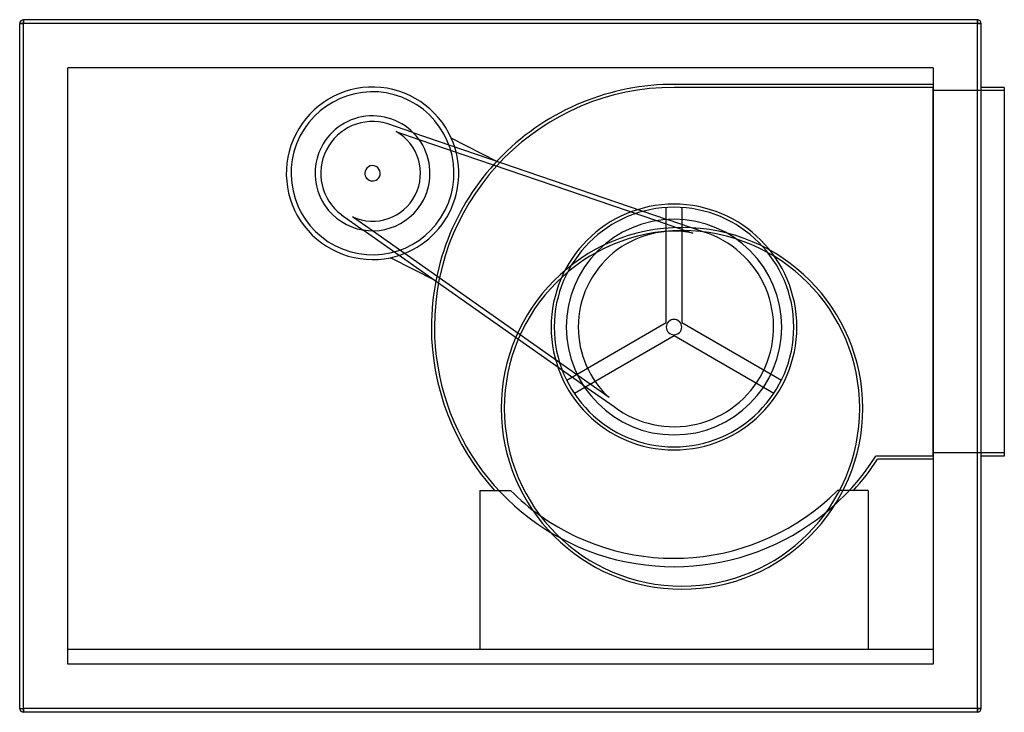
# Model space of a CAD drawing. Header units: millimetres. Extents: x -625 to 655, y -450 to 450.
import ezdxf

# ---------------------------------------------------------------- set-up
doc = ezdxf.new("R2010")
doc.units = ezdxf.units.MM
doc.layers.add('HIDDEN', color=7, linetype='Continuous')
doc.layers.add('THICK', color=7, linetype='Continuous')

msp = doc.modelspace()

# ---------------------------------------------------------------- linework, layer by layer
at = {"layer": 'HIDDEN'}
for p, q in [((-620, 445), (-620, 450)), ((-620, 450), (-620, 450)), ((620, 445), (620, 450)), ((620, 450), (620, 450)), ((-625, 445), (-625, 445)), ((-625, 445), (-620, 445)), ((620, 445), (-620, 445)), ((-620, -445), (-620, 445)), ((620, 445), (625, 445)), ((620, -445), (620, 445)), ((625, 445), (625, 445)), ((-562.5, 387.5), (-562.5, 387.5)), ((-562.5, -387.5), (-562.5, 387.5)), ((562.5, 387.5), (-562.5, 387.5)), ((562.5, 387.5), (562.5, -387.5)), ((562.5, 387.5), (562.5, 387.5)), ((562.5, 362), (225.6, 362)), ((225.6, 362), (225.6, 362)), ((562.5, 366), (226.6, 366)), ((226.6, 366), (226.6, 366)), ((226.6, 366), (226.6, 366)), ((226.6, 366), (226.6, 366)), ((562.5, 366), (562.5, 366)), ((562.5, -117), (562.5, 362)), ((562.5, 362), (562.5, 362)), ((625, 362), (625, 362)), ((655, 362), (655, 362)), ((655, 358), (562.5, 358)), ((562.5, 358), (562.5, 358)), ((655, 358), (655, 358)), ((-146.6, 314.7), (-146.6, 314.7)), ((-113.7, 303.4), (-146.6, 314.7)), ((-135.8, 304.7), (-106, 294.5)), ((-135.8, 304.7), (-135.8, 304.7)), ((-113.7, 303.4), (216.8, 190.5)), ((-106, 294.5), (202.9, 188.9)), ((-4.8, 265.9), (-63.9, 296)), ((-63.9, 296), (-63.9, 296)), ((-4.8, 265.9), (-4.8, 265.9)), ((215.6, 56.4), (215.6, 206)), ((215.6, 206), (215.6, 206)), ((235.7, 206), (235.7, 206)), ((235.7, 206), (235.7, 56.4)), ((-206.8, 196.6), (-206.8, 196.6)), ((-206.8, 196.6), (-178.3, 176.6)), ((-192.3, 193.8), (-192.3, 193.8)), ((-166.5, 175.6), (-192.3, 193.8)), ((202.9, 188.9), (250.2, 172.7)), ((263.5, 174.5), (216.8, 190.5)), ((107.3, -24.4), (-178.3, 176.6)), ((100.4, -12.2), (-166.5, 175.6)), ((250.2, 172.7), (250.2, 172.7)), ((263.5, 174.5), (263.5, 174.5)), ((-143.1, 140.7), (-143.1, 140.7)), ((-84, 110.6), (-143.1, 140.7)), ((-84, 110.6), (-84, 110.6)), ((86.1, -18.4), (215.6, 56.4)), ((215.6, 56.4), (215.6, 56.4)), ((235.7, 56.4), (235.7, 56.4)), ((235.7, 56.4), (365.2, -18.4)), ((225.6, 39.1), (96.1, -35.7)), ((355.2, -35.7), (225.6, 39.1)), ((225.6, 39.1), (225.6, 39.1)), ((141.3, -41), (100.4, -12.2)), ((86.1, -18.4), (86.1, -18.4)), ((107.3, -24.4), (147.7, -52.8)), ((365.2, -18.4), (365.2, -18.4)), ((96.1, -35.7), (96.1, -35.7)), ((355.2, -35.7), (355.2, -35.7)), ((141.3, -41), (141.3, -41)), ((147.7, -52.8), (147.7, -52.8)), ((655, -113), (562.5, -113)), ((562.5, -113), (562.5, -113)), ((655, -113), (655, -113)), ((488, -117), (488, -117)), ((562.5, -117), (488, -117)), ((562.5, -121), (490.2, -121)), ((490.2, -121), (490.2, -121)), ((562.5, -117), (562.5, -117)), ((562.5, -121), (562.5, -121)), ((625, -117), (625, -117)), ((655, -117), (655, -117)), ((-26.7, -161.7), (-26.7, -161.7)), ((-26.7, -161.7), (13.3, -161.7)), ((-26.7, -161.7), (-26.7, -368.5)), ((-7.5, -161.7), (-7.5, -161.7)), ((13.3, -161.7), (13.3, -161.7)), ((13.3, -161.7), (13.3, -161.7)), ((438, -161.7), (438, -161.7)), ((438, -161.7), (438, -161.7)), ((478, -161.7), (440.9, -161.7)), ((458.8, -161.7), (458.8, -161.7)), ((478, -161.7), (478, -161.7)), ((478, -161.7), (478, -368.5)), ((-562.5, -368.5), (-562.5, -368.5)), ((562.5, -368.5), (-562.5, -368.5)), ((-562.5, -368.5), (-562.5, -368.5)), ((478, -368.5), (-26.7, -368.5)), ((-26.7, -368.5), (-26.7, -368.5)), ((-26.7, -368.5), (-26.7, -368.5)), ((-26.7, -368.5), (-26.7, -368.5)), ((478, -368.5), (478, -368.5)), ((478, -368.5), (478, -368.5)), ((478, -368.5), (478, -368.5)), ((562.5, -368.5), (562.5, -368.5)), ((562.5, -368.5), (562.5, -368.5)), ((-562.5, -387.5), (-562.5, -387.5)), ((562.5, -387.5), (-562.5, -387.5)), ((-562.5, -387.5), (-562.5, -387.5)), ((-562.5, -387.5), (-562.5, -387.5)), ((562.5, -387.5), (562.5, -387.5)), ((562.5, -387.5), (562.5, -387.5)), ((562.5, -387.5), (562.5, -387.5)), ((-625, -445), (-625, -445)), ((-625, -445), (-620, -445)), ((620, -445), (-620, -445)), ((-620, -450), (-620, -445)), ((620, -445), (625, -445)), ((620, -450), (620, -445)), ((625, -445), (625, -445)), ((-620, -450), (-620, -450)), ((620, -450), (620, -450))]:
    msp.add_line(p, q, dxfattribs=at)
for centre, radius, start, end in [((-166.3, 250.4), 112.1, 24.0576, 153), ((225.6, 50.6), 315.4, 89.8183, 180), ((225.6, 50.6), 311.4, 90, 180), ((-166.3, 250.4), 105.9, 63, 153), ((-166.3, 250.4), 105.9, 63, 153), ((-166.3, 250.4), 105.9, 333, 63), ((-166.3, 250.4), 105.9, 333, 63), ((-166.3, 250.4), 74.7, 333, 153), ((-166.3, 250.4), 67.3, 73, 153), ((-166.3, 250.4), 112.1, 153, 281.9425), ((-166.3, 250.4), 105.9, 153, 333), ((-166.3, 250.4), 105.9, 153, 333), ((-166.3, 250.4), 62.3, 333, 60.6854), ((-166.3, 250.4), 112.1, 333, 24.0576), ((-166.3, 250.4), 112.1, 333, 24.0576), ((-166.3, 250.4), 74.7, 153, 333), ((-166.3, 250.4), 67.3, 153, 233), ((-166.3, 250.4), 10, 333, 153), ((-166.3, 250.4), 10, 153, 333), ((-166.3, 250.4), 62.3, 245.3146, 333), ((225.6, 50.6), 159.7, 0, 180), ((225.6, 50.6), 155.7, 0, 180), ((-166.3, 250.4), 112.1, 281.9425, 333), ((-166.3, 250.4), 112.1, 281.9425, 333), ((225.6, 50.6), 140.1, 0, 180), ((225.6, 50.6), 124.5, 78.6339, 180), ((225.6, 50.6), 129.5, 333, 73), ((225.6, 50.6), 10, 0, 180), ((225.6, 50.6), 315.4, 180, 222.3357), ((225.6, 50.6), 311.4, 180, 327.421), ((225.6, 50.6), 159.7, 180, 0), ((225.6, 50.6), 155.7, 180, 0), ((225.6, 50.6), 140.1, 180, 0), ((225.6, 50.6), 124.5, 180, 227.3661), ((225.6, 50.6), 10, 180, 0), ((225.6, 50.6), 129.5, 233, 333), ((225.6, 50.6), 315.4, 317.6644, 327.0221), ((225.6, 50.6), 300.4, 225, 234.5842)]:
    msp.add_arc(centre, radius, start, end, dxfattribs=at)
at = {"layer": 'THICK'}
for p, q in [((620, 450), (-620, 450)), ((-620, 450), (-620, 445)), ((620, 450), (620, 445)), ((-625, -445), (-625, 445)), ((-620, 445), (-625, 445)), ((620, 445), (-620, 445)), ((-620, -445), (-620, 445)), ((625, 445), (620, 445)), ((620, -445), (620, 445)), ((625, -445), (625, 445)), ((655, 362), (625, 362)), ((655, 362), (655, -117)), ((655, -117), (625, -117)), ((440.9, -161.7), (438, -161.7)), ((-625, -445), (-620, -445)), ((-620, -445), (-620, -450)), ((620, -445), (-620, -445)), ((620, -445), (620, -450)), ((625, -445), (620, -445)), ((620, -450), (-620, -450))]:
    msp.add_line(p, q, dxfattribs=at)
for centre, radius, start, end in [((-620, 445), 5, 90, 180), ((620, 445), 5, 0, 90), ((236, -55), 235, 0, 180), ((236, -55), 231, 0, 180), ((236, -55), 235, 180, 0), ((236, -55), 231, 180, 0), ((225.6, 50.6), 300.4, 234.5842, 315), ((-620, -445), 5, 180, 270), ((620, -445), 5, 270, 0)]:
    msp.add_arc(centre, radius, start, end, dxfattribs=at)

doc.saveas('drawing.dxf')
